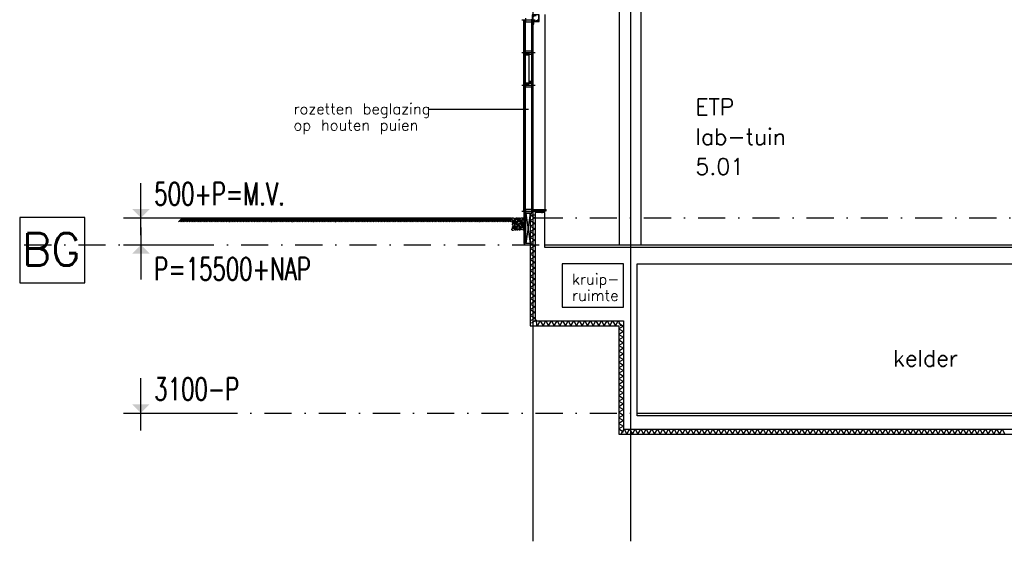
# Model space of a CAD drawing. Extents: x -18628 to 99585, y 127200 to 154480.
# Tile 1 of 59: x -18628 to -463, y 127200 to 136820. Entities that reach past the tile are written whole.
import ezdxf
from ezdxf.enums import TextEntityAlignment as Align

# ---------------------------------------------------------------- set-up
doc = ezdxf.new("R2010")
doc.units = 0
doc.header["$LTSCALE"] = 1000
doc.header["$MEASUREMENT"] = 0
for name, pattern in [('DASHDOT', [1, 0.5, -0.25, 0, -0.25]), ('DOT', [0.25, 0, -0.25]), ('HIDDEN', [0.375, 0.25, -0.125])]:
    doc.linetypes.add(name, pattern=pattern)
for name, color, linetype in [('B02', 7, 'CONTINUOUS'), ('B03', 7, 'CONTINUOUS'), ('B06', 7, 'CONTINUOUS'), ('B08', 7, 'CONTINUOUS'), ('B20', 7, 'CONTINUOUS')]:
    doc.layers.add(name, color=color, linetype=linetype)
doc.styles.add('TXT', font='txt.shx')

msp = doc.modelspace()

# ---------------------------------------------------------------- linework, layer by layer
at = {"layer": 'B02', "color": 5, "linetype": 'Continuous'}
for p, q in [((-9160, 151595), (-9160, 127200)), ((-7360, 151595), (-7360, 127200))]:
    msp.add_line(p, q, dxfattribs=at)
at = {"layer": 'B02', "color": 5, "linetype": 'DASHDOT'}
for p, q in [((-15111, 133166), (89670, 133166)), ((-18544, 132666), (92782, 132666)), ((-15111, 129566), (8162, 129566))]:
    msp.add_line(p, q, dxfattribs=at)
at = {"layer": 'B02', "color": 1, "linetype": 'Continuous'}
msp.add_lwpolyline([(-18628, 131969), (-17428, 131969), (-17428, 133169), (-18628, 133169)], close=True, dxfattribs=at)
at = {"layer": 'B03', "color": 1, "linetype": 'Continuous'}
for p, q in [((-7560, 132666), (-7560, 137626)), ((-7160, 132666), (-7160, 137626)), ((-9336, 136803), (-9336, 136225)), ((-9336, 136803), (-9330, 136803)), ((-9330, 136804), (-9316, 136804)), ((-9330, 136792), (-9330, 136804)), ((-9330, 136804), (-9316, 136804)), ((-9330, 136792), (-9330, 136804)), ((-9330, 136803), (-9330, 136225)), ((-9316, 136792), (-9330, 136792)), ((-9316, 136792), (-9330, 136792)), ((-9316, 136804), (-9316, 136792)), ((-9316, 136804), (-9316, 136792)), ((-9316, 136803), (-9316, 136225)), ((-9316, 136803), (-9312, 136803)), ((-9312, 136803), (-9312, 136225)), ((-9336, 136225), (-9330, 136225)), ((-9336, 136205), (-9336, 135624)), ((-9336, 136205), (-9330, 136205)), ((-9316, 136237), (-9330, 136237)), ((-9330, 136237), (-9330, 136225)), ((-9316, 136237), (-9330, 136237)), ((-9330, 136237), (-9330, 136225)), ((-9316, 136237), (-9330, 136237)), ((-9330, 136237), (-9330, 136225)), ((-9330, 136225), (-9316, 136225)), ((-9330, 136225), (-9316, 136225)), ((-9330, 136225), (-9316, 136225)), ((-9330, 136205), (-9330, 135624)), ((-9330, 136205), (-9316, 136205)), ((-9330, 136193), (-9330, 136205)), ((-9330, 136205), (-9316, 136205)), ((-9330, 136193), (-9330, 136205)), ((-9316, 136193), (-9330, 136193)), ((-9316, 136193), (-9330, 136193)), ((-9316, 136225), (-9316, 136237)), ((-9316, 136225), (-9316, 136237)), ((-9316, 136225), (-9316, 136237)), ((-9316, 136225), (-9312, 136225)), ((-9316, 136205), (-9316, 135624)), ((-9316, 136205), (-9312, 136205)), ((-9316, 136205), (-9316, 136193)), ((-9316, 136205), (-9316, 136193)), ((-9312, 136205), (-9312, 135624)), ((-9306, 136205), (-9304, 136205)), ((-9238, 136175), (-9238, 136177)), ((-9336, 135624), (-9330, 135624)), ((-9336, 135604), (-9336, 133297)), ((-9336, 135604), (-9330, 135604)), ((-9316, 135636), (-9330, 135636)), ((-9330, 135636), (-9330, 135624)), ((-9316, 135636), (-9330, 135636)), ((-9330, 135636), (-9330, 135624)), ((-9330, 135624), (-9316, 135624)), ((-9330, 135624), (-9316, 135624)), ((-9330, 135604), (-9316, 135604)), ((-9330, 135592), (-9330, 135604)), ((-9330, 135604), (-9316, 135604)), ((-9330, 135592), (-9330, 135604)), ((-9330, 135604), (-9316, 135604)), ((-9330, 135592), (-9330, 135604)), ((-9330, 135604), (-9330, 133297)), ((-9330, 135604), (-9316, 135604)), ((-9330, 135592), (-9330, 135604)), ((-9330, 135604), (-9316, 135604)), ((-9330, 135592), (-9330, 135604)), ((-9330, 135604), (-9316, 135604)), ((-9330, 135592), (-9330, 135604)), ((-9316, 135592), (-9330, 135592)), ((-9316, 135592), (-9330, 135592)), ((-9316, 135592), (-9330, 135592)), ((-9316, 135592), (-9330, 135592)), ((-9316, 135592), (-9330, 135592)), ((-9316, 135592), (-9330, 135592)), ((-9316, 135624), (-9316, 135636)), ((-9316, 135624), (-9316, 135636)), ((-9316, 135624), (-9312, 135624)), ((-9316, 135604), (-9316, 135592)), ((-9316, 135604), (-9316, 135592)), ((-9316, 135604), (-9316, 135592)), ((-9316, 135604), (-9316, 133297)), ((-9316, 135604), (-9312, 135604)), ((-9316, 135604), (-9316, 135592)), ((-9316, 135604), (-9316, 135592)), ((-9316, 135604), (-9316, 135592)), ((-9312, 135604), (-9312, 133297)), ((-9306, 135624), (-9304, 135624)), ((-9238, 135654), (-9238, 135652)), ((-9186, 135678), (-9236, 135648)), ((-9236, 135678), (-9186, 135648)), ((-9186, 135678), (-9236, 135678)), ((-9236, 135678), (-9236, 135648)), ((-9236, 135648), (-9186, 135648)), ((-9186, 135648), (-9186, 135678)), ((-9542, 133145), (-9540, 133159)), ((-9540, 133159), (-9534, 133166)), ((-9534, 133166), (-9524, 133166)), ((-9524, 133166), (-9511, 133156)), ((-9511, 133156), (-9504, 133140)), ((-9500, 133139), (-9499, 133153)), ((-9499, 133153), (-9491, 133159)), ((-9491, 133159), (-9479, 133158)), ((-9479, 133158), (-9473, 133153)), ((-9473, 133153), (-9472, 133142)), ((-9470, 133148), (-9469, 133161)), ((-9469, 133161), (-9461, 133168)), ((-9461, 133168), (-9449, 133167)), ((-9449, 133167), (-9444, 133161)), ((-9444, 133161), (-9442, 133151)), ((-9430, 133148), (-9429, 133162)), ((-9429, 133162), (-9422, 133168)), ((-9422, 133168), (-9409, 133167)), ((-9409, 133167), (-9404, 133162)), ((-9404, 133162), (-9402, 133151)), ((-9398, 133142), (-9389, 133155)), ((-9389, 133155), (-9374, 133163)), ((-9374, 133163), (-9360, 133163)), ((-9360, 133163), (-9352, 133157)), ((-9352, 133157), (-9351, 133145)), ((-9349, 133144), (-9347, 133157)), ((-9347, 133157), (-9340, 133164)), ((-9340, 133164), (-9328, 133163)), ((-9336, 133297), (-9330, 133297)), ((-9328, 133163), (-9322, 133157)), ((-9322, 133157), (-9320, 133147)), ((-9316, 133297), (-9312, 133297)), ((-9292, 133252), (-9210, 132694)), ((-9210, 133252), (-9292, 132694)), ((-9292, 133252), (-9210, 133252)), ((-9210, 133252), (-9292, 133252)), ((-9292, 133252), (-9210, 133252)), ((-9292, 132694), (-9292, 133252)), ((-9210, 133252), (-9210, 132694)), ((-9536, 133130), (-9542, 133145)), ((-9541, 133110), (-9536, 133114)), ((-9541, 133102), (-9541, 133110)), ((-9536, 133096), (-9541, 133102)), ((-9539, 132989), (-9538, 133002)), ((-9531, 132979), (-9539, 132989)), ((-9538, 133002), (-9530, 133009)), ((-9537, 132966), (-9522, 132974)), ((-9530, 133123), (-9536, 133131)), ((-9536, 133114), (-9529, 133113)), ((-9529, 133097), (-9536, 133096)), ((-9536, 133040), (-9535, 133055)), ((-9530, 133025), (-9536, 133040)), ((-9535, 133072), (-9534, 133080)), ((-9530, 133066), (-9535, 133072)), ((-9535, 133055), (-9529, 133061)), ((-9534, 133080), (-9530, 133084)), ((-9525, 133018), (-9531, 133026)), ((-9518, 132980), (-9531, 132979)), ((-9521, 133116), (-9530, 133123)), ((-9530, 133084), (-9522, 133083)), ((-9522, 133066), (-9530, 133066)), ((-9530, 133009), (-9518, 133008)), ((-9529, 133113), (-9525, 133110)), ((-9524, 133104), (-9529, 133097)), ((-9529, 133061), (-9518, 133061)), ((-9525, 133110), (-9524, 133104)), ((-9515, 133011), (-9525, 133018)), ((-9522, 133083), (-9519, 133080)), ((-9518, 133073), (-9522, 133066)), ((-9522, 132974), (-9509, 132974)), ((-9509, 133117), (-9521, 133116)), ((-9519, 133080), (-9518, 133073)), ((-9518, 133061), (-9506, 133051)), ((-9518, 133008), (-9513, 133002)), ((-9511, 132992), (-9518, 132980)), ((-9504, 133012), (-9515, 133011)), ((-9513, 133002), (-9511, 132992)), ((-9511, 133096), (-9510, 133104)), ((-9506, 133091), (-9511, 133096)), ((-9511, 133067), (-9510, 133080)), ((-9503, 133057), (-9511, 133067)), ((-9510, 133104), (-9506, 133108)), ((-9510, 133080), (-9502, 133087)), ((-9504, 133125), (-9509, 133117)), ((-9509, 132974), (-9501, 132968)), ((-9506, 133108), (-9498, 133108)), ((-9498, 133091), (-9506, 133091)), ((-9506, 133051), (-9499, 133035)), ((-9504, 133140), (-9504, 133125)), ((-9498, 133020), (-9504, 133012)), ((-9490, 133058), (-9503, 133057)), ((-9502, 133087), (-9490, 133086)), ((-9492, 133130), (-9500, 133139)), ((-9499, 133035), (-9498, 133020)), ((-9498, 133108), (-9495, 133104)), ((-9494, 133098), (-9498, 133091)), ((-9497, 132981), (-9496, 132995)), ((-9489, 132972), (-9497, 132981)), ((-9496, 132995), (-9488, 133001)), ((-9495, 133104), (-9494, 133098)), ((-9479, 133131), (-9492, 133130)), ((-9490, 133086), (-9484, 133080)), ((-9483, 133070), (-9490, 133058)), ((-9490, 133033), (-9489, 133047)), ((-9485, 133018), (-9490, 133033)), ((-9489, 133047), (-9483, 133054)), ((-9476, 132973), (-9489, 132972)), ((-9488, 133001), (-9476, 133000)), ((-9487, 133099), (-9486, 133111)), ((-9480, 133093), (-9487, 133099)), ((-9486, 133111), (-9477, 133124)), ((-9479, 133011), (-9485, 133018)), ((-9484, 133080), (-9483, 133070)), ((-9483, 133054), (-9472, 133054)), ((-9467, 133092), (-9480, 133093)), ((-9472, 133142), (-9479, 133131)), ((-9479, 133066), (-9478, 133080)), ((-9471, 133057), (-9479, 133066)), ((-9469, 133004), (-9479, 133011)), ((-9478, 133080), (-9471, 133086)), ((-9477, 133124), (-9462, 133132)), ((-9476, 133000), (-9470, 132995)), ((-9469, 132984), (-9476, 132973)), ((-9472, 133054), (-9460, 133043)), ((-9471, 133086), (-9458, 133085)), ((-9459, 133058), (-9471, 133057)), ((-9462, 133139), (-9470, 133148)), ((-9470, 132995), (-9469, 132984)), ((-9458, 133005), (-9469, 133004)), ((-9453, 133098), (-9467, 133092)), ((-9449, 133139), (-9462, 133139)), ((-9462, 133132), (-9448, 133132)), ((-9460, 133043), (-9453, 133028)), ((-9451, 133069), (-9459, 133058)), ((-9458, 133085), (-9453, 133079)), ((-9453, 133013), (-9458, 133005)), ((-9456, 132978), (-9446, 132991)), ((-9456, 132967), (-9456, 132978)), ((-9446, 133104), (-9453, 133097)), ((-9453, 133079), (-9451, 133069)), ((-9453, 133028), (-9453, 133013)), ((-9442, 133151), (-9449, 133139)), ((-9449, 133028), (-9447, 133042)), ((-9440, 133019), (-9449, 133028)), ((-9448, 133132), (-9440, 133126)), ((-9447, 133042), (-9440, 133048)), ((-9440, 133114), (-9446, 133104)), ((-9446, 132991), (-9431, 132999)), ((-9442, 133083), (-9432, 133096)), ((-9442, 133072), (-9442, 133083)), ((-9436, 133066), (-9442, 133072)), ((-9440, 133126), (-9440, 133114)), ((-9440, 133048), (-9428, 133047)), ((-9428, 133020), (-9440, 133019)), ((-9422, 133064), (-9436, 133066)), ((-9435, 133118), (-9430, 133122)), ((-9435, 133110), (-9435, 133118)), ((-9430, 133104), (-9435, 133110)), ((-9432, 133096), (-9417, 133104)), ((-9431, 132999), (-9417, 132999)), ((-9422, 133139), (-9430, 133148)), ((-9430, 133122), (-9423, 133121)), ((-9423, 133105), (-9430, 133104)), ((-9428, 133047), (-9422, 133041)), ((-9420, 133031), (-9428, 133020)), ((-9423, 133121), (-9419, 133118)), ((-9418, 133112), (-9423, 133105)), ((-9410, 133140), (-9422, 133139)), ((-9408, 133070), (-9422, 133064)), ((-9422, 133041), (-9420, 133031)), ((-9415, 132971), (-9422, 132965)), ((-9420, 133124), (-9419, 133132)), ((-9414, 133118), (-9420, 133124)), ((-9419, 133132), (-9414, 133136)), ((-9419, 133118), (-9418, 133112)), ((-9417, 133104), (-9403, 133104)), ((-9417, 132999), (-9410, 132993)), ((-9409, 132981), (-9415, 132971)), ((-9414, 133136), (-9407, 133135)), ((-9407, 133119), (-9414, 133118)), ((-9412, 133035), (-9411, 133049)), ((-9406, 133020), (-9412, 133035)), ((-9411, 133049), (-9405, 133056)), ((-9402, 133151), (-9410, 133140)), ((-9410, 132993), (-9409, 132981)), ((-9401, 133076), (-9408, 133070)), ((-9407, 133135), (-9403, 133132)), ((-9402, 133126), (-9407, 133119)), ((-9401, 133013), (-9407, 133020)), ((-9405, 133056), (-9394, 133056)), ((-9403, 133132), (-9402, 133126)), ((-9403, 133104), (-9396, 133099)), ((-9403, 132979), (-9402, 132992)), ((-9395, 132970), (-9403, 132979)), ((-9402, 132992), (-9394, 132999)), ((-9395, 133087), (-9401, 133076)), ((-9391, 133006), (-9401, 133013)), ((-9398, 133131), (-9398, 133142)), ((-9392, 133124), (-9398, 133131)), ((-9396, 133099), (-9395, 133087)), ((-9382, 132970), (-9395, 132970)), ((-9394, 133056), (-9382, 133045)), ((-9394, 132999), (-9382, 132998)), ((-9379, 133123), (-9392, 133124)), ((-9380, 133007), (-9391, 133006)), ((-9388, 133099), (-9386, 133112)), ((-9379, 133090), (-9388, 133099)), ((-9386, 133112), (-9379, 133119)), ((-9384, 133061), (-9383, 133074)), ((-9376, 133051), (-9384, 133061)), ((-9383, 133074), (-9375, 133081)), ((-9382, 133045), (-9374, 133030)), ((-9382, 132998), (-9377, 132992)), ((-9375, 132982), (-9382, 132970)), ((-9374, 133015), (-9380, 133007)), ((-9364, 133129), (-9379, 133123)), ((-9379, 133119), (-9367, 133118)), ((-9367, 133090), (-9379, 133090)), ((-9377, 132992), (-9375, 132982)), ((-9377, 132966), (-9368, 132979)), ((-9363, 133052), (-9376, 133051)), ((-9375, 133081), (-9363, 133080)), ((-9374, 133030), (-9374, 133015)), ((-9369, 133034), (-9368, 133041)), ((-9364, 133028), (-9369, 133034)), ((-9368, 133041), (-9364, 133046)), ((-9368, 132979), (-9353, 132987)), ((-9367, 133118), (-9361, 133112)), ((-9359, 133102), (-9367, 133090)), ((-9358, 133135), (-9365, 133129)), ((-9364, 133046), (-9356, 133045)), ((-9356, 133028), (-9364, 133028)), ((-9363, 133080), (-9358, 133074)), ((-9356, 133064), (-9363, 133052)), ((-9361, 133112), (-9359, 133102)), ((-9351, 133145), (-9358, 133135)), ((-9358, 133106), (-9357, 133121)), ((-9353, 133091), (-9358, 133106)), ((-9358, 133074), (-9356, 133064)), ((-9357, 133121), (-9351, 133127)), ((-9356, 133045), (-9353, 133041)), ((-9352, 133035), (-9356, 133028)), ((-9354, 133008), (-9353, 133022)), ((-9345, 132999), (-9354, 133008)), ((-9347, 133084), (-9353, 133092)), ((-9353, 133041), (-9352, 133035)), ((-9353, 133022), (-9345, 133028)), ((-9353, 132987), (-9339, 132987)), ((-9352, 133049), (-9350, 133062)), ((-9343, 133040), (-9352, 133049)), ((-9351, 133127), (-9340, 133127)), ((-9350, 133062), (-9343, 133069)), ((-9340, 133135), (-9349, 133144)), ((-9337, 133077), (-9347, 133084)), ((-9345, 133028), (-9333, 133027)), ((-9333, 133000), (-9345, 132999)), ((-9343, 133069), (-9331, 133068)), ((-9331, 133040), (-9343, 133040)), ((-9328, 133135), (-9340, 133135)), ((-9340, 133127), (-9328, 133117)), ((-9339, 132987), (-9331, 132981)), ((-9326, 133078), (-9337, 133077)), ((-9333, 133027), (-9327, 133022)), ((-9325, 133011), (-9333, 133000)), ((-9331, 133068), (-9325, 133062)), ((-9323, 133052), (-9331, 133040)), ((-9331, 132981), (-9330, 132969)), ((-9320, 133147), (-9328, 133135)), ((-9328, 133117), (-9321, 133101)), ((-9327, 133022), (-9325, 133011)), ((-9321, 133086), (-9326, 133078)), ((-9325, 133062), (-9323, 133052)), ((-9321, 133101), (-9321, 133086)), ((-9547, 132953), (-9537, 132966)), ((-9547, 132942), (-9547, 132953)), ((-9541, 132935), (-9547, 132942)), ((-9527, 132934), (-9541, 132935)), ((-9513, 132940), (-9527, 132934)), ((-9506, 132946), (-9514, 132940)), ((-9500, 132956), (-9506, 132946)), ((-9501, 132968), (-9500, 132956)), ((-9490, 132946), (-9489, 132960)), ((-9481, 132937), (-9490, 132946)), ((-9489, 132960), (-9481, 132966)), ((-9481, 132966), (-9469, 132965)), ((-9469, 132938), (-9481, 132937)), ((-9469, 132965), (-9463, 132960)), ((-9461, 132949), (-9469, 132938)), ((-9463, 132960), (-9461, 132949)), ((-9450, 132960), (-9456, 132967)), ((-9453, 132945), (-9452, 132953)), ((-9448, 132939), (-9453, 132945)), ((-9452, 132953), (-9448, 132957)), ((-9436, 132959), (-9450, 132960)), ((-9448, 132957), (-9441, 132956)), ((-9441, 132939), (-9448, 132939)), ((-9441, 132956), (-9437, 132952)), ((-9436, 132946), (-9441, 132939)), ((-9437, 132952), (-9436, 132946)), ((-9422, 132965), (-9436, 132959)), ((-9418, 132948), (-9417, 132961)), ((-9409, 132939), (-9418, 132948)), ((-9417, 132961), (-9409, 132968)), ((-9409, 132968), (-9397, 132967)), ((-9397, 132940), (-9409, 132939)), ((-9397, 132967), (-9391, 132961)), ((-9389, 132951), (-9397, 132940)), ((-9391, 132961), (-9389, 132951)), ((-9377, 132954), (-9377, 132966)), ((-9371, 132948), (-9377, 132954)), ((-9358, 132947), (-9371, 132948)), ((-9344, 132953), (-9358, 132947)), ((-9337, 132958), (-9344, 132952)), ((-9341, 132942), (-9340, 132950)), ((-9336, 132936), (-9341, 132942)), ((-9340, 132950), (-9335, 132954)), ((-9330, 132969), (-9337, 132958)), ((-9328, 132937), (-9336, 132936)), ((-9335, 132954), (-9328, 132953)), ((-9328, 132953), (-9325, 132950)), ((-9324, 132944), (-9328, 132937)), ((-9325, 132950), (-9324, 132944)), ((-9210, 132694), (-9292, 132694)), ((-8940, 132666), (14526, 132666)), ((-7576, 131176), (-7576, 129176)), ((-7486, 131266), (-7486, 129266)), ((-7236, 129566), (3590, 129566))]:
    msp.add_line(p, q, dxfattribs=at)
at = {"layer": 'B03', "color": 5, "linetype": 'DASHDOT'}
for p, q in [((-9363, 136816), (-9115, 136816)), ((-9363, 136214), (-9115, 136214)), ((-9363, 135614), (-9115, 135614)), ((-9363, 133286), (-9115, 133286))]:
    msp.add_line(p, q, dxfattribs=at)
at = {"layer": 'B03', "color": 5, "linetype": 'Continuous'}
for p, q in [((-9334, 136803), (-9334, 136225)), ((-9314, 136803), (-9314, 136225)), ((-8940, 136916), (-8940, 133319)), ((-9296, 133319), (-9296, 136781)), ((-9182, 133319), (-9182, 136781)), ((-9334, 136205), (-9334, 135624)), ((-9314, 136205), (-9314, 135624)), ((-9312, 136205), (-9306, 136205)), ((-9312, 136183), (-9312, 136205)), ((-9306, 136183), (-9312, 136183)), ((-9306, 136205), (-9306, 136183)), ((-9236, 136196), (-9236, 135648)), ((-9334, 135604), (-9334, 133297)), ((-9314, 135604), (-9314, 133297)), ((-15623, 133166), (-15698, 133091)), ((-15598, 133166), (-15673, 133091)), ((-15573, 133166), (-15648, 133091)), ((-15548, 133166), (-15623, 133091)), ((-15561, 133154), (-15498, 133091)), ((-15548, 133166), (-15485, 133104)), ((-15523, 133166), (-15473, 133116)), ((-15498, 133166), (-15461, 133128)), ((-15423, 133166), (-15498, 133091)), ((-15473, 133166), (-15448, 133141)), ((-15398, 133166), (-15473, 133091)), ((-15448, 133166), (-15435, 133154)), ((-15373, 133166), (-15448, 133091)), ((-15348, 133166), (-15423, 133091)), ((-15361, 133154), (-15298, 133091)), ((-15348, 133166), (-15285, 133104)), ((-15323, 133166), (-15273, 133116)), ((-15298, 133166), (-15261, 133128)), ((-15223, 133166), (-15298, 133091)), ((-15273, 133166), (-15248, 133141)), ((-15198, 133166), (-15273, 133091)), ((-15248, 133166), (-15235, 133154)), ((-15173, 133166), (-15248, 133091)), ((-15148, 133166), (-15223, 133091)), ((-15161, 133154), (-15098, 133091)), ((-15148, 133166), (-15085, 133104)), ((-15123, 133166), (-15073, 133116)), ((-15098, 133166), (-15061, 133128)), ((-15023, 133166), (-15098, 133091)), ((-15073, 133166), (-15048, 133141)), ((-14998, 133166), (-15073, 133091)), ((-15048, 133166), (-15035, 133154)), ((-14973, 133166), (-15048, 133091)), ((-14948, 133166), (-15023, 133091)), ((-14961, 133154), (-14898, 133091)), ((-14948, 133166), (-14885, 133104)), ((-14923, 133166), (-14873, 133116)), ((-14898, 133166), (-14861, 133128)), ((-14823, 133166), (-14898, 133091)), ((-14873, 133166), (-14848, 133141)), ((-14798, 133166), (-14873, 133091)), ((-14848, 133166), (-14835, 133154)), ((-14773, 133166), (-14848, 133091)), ((-14748, 133166), (-14823, 133091)), ((-14761, 133154), (-14698, 133091)), ((-14748, 133166), (-14685, 133104)), ((-14723, 133166), (-14673, 133116)), ((-14698, 133166), (-14661, 133128)), ((-14623, 133166), (-14698, 133091)), ((-14673, 133166), (-14648, 133141)), ((-14598, 133166), (-14673, 133091)), ((-14648, 133166), (-14635, 133154)), ((-14573, 133166), (-14648, 133091)), ((-14548, 133166), (-14623, 133091)), ((-14561, 133154), (-14498, 133091)), ((-14548, 133166), (-14485, 133104)), ((-14523, 133166), (-14473, 133116)), ((-14498, 133166), (-14461, 133128)), ((-14423, 133166), (-14498, 133091)), ((-14473, 133166), (-14448, 133141)), ((-14398, 133166), (-14473, 133091)), ((-14448, 133166), (-14435, 133154)), ((-14373, 133166), (-14448, 133091)), ((-14348, 133166), (-14423, 133091)), ((-14361, 133154), (-14298, 133091)), ((-14348, 133166), (-14285, 133104)), ((-14323, 133166), (-14273, 133116)), ((-14298, 133166), (-14261, 133128)), ((-14223, 133166), (-14298, 133091)), ((-14273, 133166), (-14248, 133141)), ((-14198, 133166), (-14273, 133091)), ((-14248, 133166), (-14235, 133154)), ((-14173, 133166), (-14248, 133091)), ((-14148, 133166), (-14223, 133091)), ((-14161, 133154), (-14098, 133091)), ((-14148, 133166), (-14085, 133104)), ((-14123, 133166), (-14073, 133116)), ((-14098, 133166), (-14061, 133128)), ((-14023, 133166), (-14098, 133091)), ((-14073, 133166), (-14048, 133141)), ((-13998, 133166), (-14073, 133091)), ((-14048, 133166), (-14035, 133154)), ((-13973, 133166), (-14048, 133091)), ((-13948, 133166), (-14023, 133091)), ((-13961, 133154), (-13898, 133091)), ((-13948, 133166), (-13885, 133104)), ((-13923, 133166), (-13873, 133116)), ((-13898, 133166), (-13861, 133128)), ((-13823, 133166), (-13898, 133091)), ((-13873, 133166), (-13848, 133141)), ((-13798, 133166), (-13873, 133091)), ((-13848, 133166), (-13835, 133154)), ((-13773, 133166), (-13848, 133091)), ((-13748, 133166), (-13823, 133091)), ((-13761, 133154), (-13698, 133091)), ((-13748, 133166), (-13685, 133104)), ((-13723, 133166), (-13673, 133116)), ((-13698, 133166), (-13661, 133128)), ((-13623, 133166), (-13698, 133091)), ((-13673, 133166), (-13648, 133141)), ((-13598, 133166), (-13673, 133091)), ((-13648, 133166), (-13635, 133154)), ((-13573, 133166), (-13648, 133091)), ((-13548, 133166), (-13623, 133091)), ((-13561, 133154), (-13498, 133091)), ((-13548, 133166), (-13485, 133104)), ((-13523, 133166), (-13473, 133116)), ((-13498, 133166), (-13461, 133128)), ((-13423, 133166), (-13498, 133091)), ((-13473, 133166), (-13448, 133141)), ((-13398, 133166), (-13473, 133091)), ((-13448, 133166), (-13435, 133154)), ((-13373, 133166), (-13448, 133091)), ((-13348, 133166), (-13423, 133091)), ((-13361, 133154), (-13298, 133091)), ((-13348, 133166), (-13285, 133104)), ((-13323, 133166), (-13273, 133116)), ((-13298, 133166), (-13261, 133128)), ((-13223, 133166), (-13298, 133091)), ((-13273, 133166), (-13248, 133141)), ((-13198, 133166), (-13273, 133091)), ((-13248, 133166), (-13235, 133154)), ((-13173, 133166), (-13248, 133091)), ((-13148, 133166), (-13223, 133091)), ((-13161, 133154), (-13098, 133091)), ((-13148, 133166), (-13085, 133104)), ((-13123, 133166), (-13073, 133116)), ((-13098, 133166), (-13061, 133128)), ((-13023, 133166), (-13098, 133091)), ((-13073, 133166), (-13048, 133141)), ((-12998, 133166), (-13073, 133091)), ((-13048, 133166), (-13035, 133154)), ((-12973, 133166), (-13048, 133091)), ((-12948, 133166), (-13023, 133091)), ((-12961, 133154), (-12898, 133091)), ((-12948, 133166), (-12885, 133104)), ((-12923, 133166), (-12873, 133116)), ((-12898, 133166), (-12861, 133128)), ((-12823, 133166), (-12898, 133091)), ((-12873, 133166), (-12848, 133141)), ((-12798, 133166), (-12873, 133091)), ((-12848, 133166), (-12835, 133154)), ((-12773, 133166), (-12848, 133091)), ((-12748, 133166), (-12823, 133091)), ((-12761, 133154), (-12698, 133091)), ((-12748, 133166), (-12685, 133104)), ((-12723, 133166), (-12673, 133116)), ((-12698, 133166), (-12661, 133128)), ((-12623, 133166), (-12698, 133091)), ((-12673, 133166), (-12648, 133141)), ((-12598, 133166), (-12673, 133091)), ((-12648, 133166), (-12635, 133154)), ((-12573, 133166), (-12648, 133091)), ((-12548, 133166), (-12623, 133091)), ((-12561, 133154), (-12498, 133091)), ((-12548, 133166), (-12485, 133104)), ((-12523, 133166), (-12473, 133116)), ((-12498, 133166), (-12461, 133128)), ((-12423, 133166), (-12498, 133091)), ((-12473, 133166), (-12448, 133141)), ((-12398, 133166), (-12473, 133091)), ((-12448, 133166), (-12435, 133154)), ((-12373, 133166), (-12448, 133091)), ((-12348, 133166), (-12423, 133091)), ((-12361, 133154), (-12298, 133091)), ((-12348, 133166), (-12285, 133104)), ((-12323, 133166), (-12273, 133116)), ((-12298, 133166), (-12261, 133128)), ((-12223, 133166), (-12298, 133091)), ((-12273, 133166), (-12248, 133141)), ((-12198, 133166), (-12273, 133091)), ((-12248, 133166), (-12235, 133154)), ((-12173, 133166), (-12248, 133091)), ((-12148, 133166), (-12223, 133091)), ((-12161, 133154), (-12098, 133091)), ((-12148, 133166), (-12085, 133104)), ((-12123, 133166), (-12073, 133116)), ((-12098, 133166), (-12061, 133128)), ((-12023, 133166), (-12098, 133091)), ((-12073, 133166), (-12048, 133141)), ((-11998, 133166), (-12073, 133091)), ((-12048, 133166), (-12035, 133154)), ((-11973, 133166), (-12048, 133091)), ((-11948, 133166), (-12023, 133091)), ((-11961, 133154), (-11898, 133091)), ((-11948, 133166), (-11885, 133104)), ((-11923, 133166), (-11873, 133116)), ((-11898, 133166), (-11861, 133128)), ((-11823, 133166), (-11898, 133091)), ((-11873, 133166), (-11848, 133141)), ((-11798, 133166), (-11873, 133091)), ((-11848, 133166), (-11835, 133154)), ((-11773, 133166), (-11848, 133091)), ((-11748, 133166), (-11823, 133091)), ((-11761, 133154), (-11698, 133091)), ((-11748, 133166), (-11685, 133104)), ((-11723, 133166), (-11673, 133116)), ((-11698, 133166), (-11661, 133128)), ((-11623, 133166), (-11698, 133091)), ((-11673, 133166), (-11648, 133141)), ((-11598, 133166), (-11673, 133091)), ((-11648, 133166), (-11635, 133154)), ((-11573, 133166), (-11648, 133091)), ((-11548, 133166), (-11623, 133091)), ((-11561, 133154), (-11498, 133091)), ((-11548, 133166), (-11485, 133104)), ((-11523, 133166), (-11473, 133116)), ((-11498, 133166), (-11461, 133128)), ((-11423, 133166), (-11498, 133091)), ((-11473, 133166), (-11448, 133141)), ((-11398, 133166), (-11473, 133091)), ((-11448, 133166), (-11435, 133154)), ((-11373, 133166), (-11448, 133091)), ((-11348, 133166), (-11423, 133091)), ((-11361, 133154), (-11298, 133091)), ((-11348, 133166), (-11285, 133104)), ((-11323, 133166), (-11273, 133116)), ((-11298, 133166), (-11261, 133128)), ((-11223, 133166), (-11298, 133091)), ((-11273, 133166), (-11248, 133141)), ((-11198, 133166), (-11273, 133091)), ((-11248, 133166), (-11235, 133154)), ((-11173, 133166), (-11248, 133091)), ((-11148, 133166), (-11223, 133091)), ((-11161, 133154), (-11098, 133091)), ((-11148, 133166), (-11085, 133104)), ((-11123, 133166), (-11073, 133116)), ((-11098, 133166), (-11061, 133128)), ((-11023, 133166), (-11098, 133091)), ((-11073, 133166), (-11048, 133141)), ((-10998, 133166), (-11073, 133091)), ((-11048, 133166), (-11035, 133154)), ((-10973, 133166), (-11048, 133091)), ((-10948, 133166), (-11023, 133091)), ((-10961, 133154), (-10898, 133091)), ((-10948, 133166), (-10885, 133104)), ((-10923, 133166), (-10873, 133116)), ((-10898, 133166), (-10861, 133128)), ((-10823, 133166), (-10898, 133091)), ((-10873, 133166), (-10848, 133141)), ((-10798, 133166), (-10873, 133091)), ((-10848, 133166), (-10835, 133154)), ((-10773, 133166), (-10848, 133091)), ((-10748, 133166), (-10823, 133091)), ((-10761, 133154), (-10698, 133091)), ((-10748, 133166), (-10685, 133104)), ((-10723, 133166), (-10673, 133116)), ((-10698, 133166), (-10661, 133128)), ((-10623, 133166), (-10698, 133091)), ((-10673, 133166), (-10648, 133141)), ((-10598, 133166), (-10673, 133091)), ((-10648, 133166), (-10635, 133154)), ((-10573, 133166), (-10648, 133091)), ((-10548, 133166), (-10623, 133091)), ((-10561, 133154), (-10498, 133091)), ((-10548, 133166), (-10485, 133104)), ((-10523, 133166), (-10473, 133116)), ((-10498, 133166), (-10461, 133128)), ((-10423, 133166), (-10498, 133091)), ((-10473, 133166), (-10448, 133141)), ((-10398, 133166), (-10473, 133091)), ((-10448, 133166), (-10435, 133154)), ((-10373, 133166), (-10448, 133091)), ((-10348, 133166), (-10423, 133091)), ((-10361, 133154), (-10298, 133091)), ((-10348, 133166), (-10285, 133104)), ((-10323, 133166), (-10273, 133116)), ((-10298, 133166), (-10261, 133128)), ((-10223, 133166), (-10298, 133091)), ((-10273, 133166), (-10248, 133141)), ((-10198, 133166), (-10273, 133091)), ((-10248, 133166), (-10235, 133154)), ((-10173, 133166), (-10248, 133091)), ((-10148, 133166), (-10223, 133091)), ((-10161, 133154), (-10098, 133091)), ((-10148, 133166), (-10085, 133104)), ((-10123, 133166), (-10073, 133116)), ((-10098, 133166), (-10061, 133128)), ((-10023, 133166), (-10098, 133091)), ((-10073, 133166), (-10048, 133141)), ((-9998, 133166), (-10073, 133091)), ((-10048, 133166), (-10035, 133154)), ((-9973, 133166), (-10048, 133091)), ((-9948, 133166), (-10023, 133091)), ((-9961, 133154), (-9898, 133091)), ((-9948, 133166), (-9885, 133104)), ((-9923, 133166), (-9873, 133116)), ((-9898, 133166), (-9861, 133128)), ((-9823, 133166), (-9898, 133091)), ((-9873, 133166), (-9848, 133141)), ((-9798, 133166), (-9873, 133091)), ((-9848, 133166), (-9835, 133154)), ((-9773, 133166), (-9848, 133091)), ((-9748, 133166), (-9823, 133091)), ((-9761, 133154), (-9698, 133091)), ((-9748, 133166), (-9685, 133104)), ((-9723, 133166), (-9673, 133116)), ((-9698, 133166), (-9661, 133128)), ((-9623, 133166), (-9698, 133091)), ((-9673, 133166), (-9648, 133141)), ((-9598, 133166), (-9673, 133091)), ((-9648, 133166), (-9635, 133154)), ((-9573, 133166), (-9648, 133091)), ((-9552, 133162), (-9623, 133091)), ((-9561, 133154), (-9552, 133145)), ((-9158, 133314), (-8916, 133314)), ((-9158, 133308), (-8916, 133308)), ((-9158, 133303), (-8916, 133303)), ((-15611, 133104), (-15598, 133091)), ((-15598, 133116), (-15573, 133091)), ((-15585, 133128), (-15548, 133091)), ((-15573, 133141), (-15523, 133091)), ((-15411, 133104), (-15398, 133091)), ((-15398, 133116), (-15373, 133091)), ((-15385, 133128), (-15348, 133091)), ((-15373, 133141), (-15323, 133091)), ((-15211, 133104), (-15198, 133091)), ((-15198, 133116), (-15173, 133091)), ((-15185, 133128), (-15148, 133091)), ((-15173, 133141), (-15123, 133091)), ((-15011, 133104), (-14998, 133091)), ((-14998, 133116), (-14973, 133091)), ((-14985, 133128), (-14948, 133091)), ((-14973, 133141), (-14923, 133091)), ((-14811, 133104), (-14798, 133091)), ((-14798, 133116), (-14773, 133091)), ((-14785, 133128), (-14748, 133091)), ((-14773, 133141), (-14723, 133091)), ((-14611, 133104), (-14598, 133091)), ((-14598, 133116), (-14573, 133091)), ((-14585, 133128), (-14548, 133091)), ((-14573, 133141), (-14523, 133091)), ((-14411, 133104), (-14398, 133091)), ((-14398, 133116), (-14373, 133091)), ((-14385, 133128), (-14348, 133091)), ((-14373, 133141), (-14323, 133091)), ((-14211, 133104), (-14198, 133091)), ((-14198, 133116), (-14173, 133091)), ((-14185, 133128), (-14148, 133091)), ((-14173, 133141), (-14123, 133091)), ((-14011, 133104), (-13998, 133091)), ((-13998, 133116), (-13973, 133091)), ((-13985, 133128), (-13948, 133091)), ((-13973, 133141), (-13923, 133091)), ((-13811, 133104), (-13798, 133091)), ((-13798, 133116), (-13773, 133091)), ((-13785, 133128), (-13748, 133091)), ((-13773, 133141), (-13723, 133091)), ((-13611, 133104), (-13598, 133091)), ((-13598, 133116), (-13573, 133091)), ((-13585, 133128), (-13548, 133091)), ((-13573, 133141), (-13523, 133091)), ((-13411, 133104), (-13398, 133091)), ((-13398, 133116), (-13373, 133091)), ((-13385, 133128), (-13348, 133091)), ((-13373, 133141), (-13323, 133091)), ((-13211, 133104), (-13198, 133091)), ((-13198, 133116), (-13173, 133091)), ((-13185, 133128), (-13148, 133091)), ((-13173, 133141), (-13123, 133091)), ((-13011, 133104), (-12998, 133091)), ((-12998, 133116), (-12973, 133091)), ((-12985, 133128), (-12948, 133091)), ((-12973, 133141), (-12923, 133091)), ((-12811, 133104), (-12798, 133091)), ((-12798, 133116), (-12773, 133091)), ((-12785, 133128), (-12748, 133091)), ((-12773, 133141), (-12723, 133091)), ((-12611, 133104), (-12598, 133091)), ((-12598, 133116), (-12573, 133091)), ((-12585, 133128), (-12548, 133091)), ((-12573, 133141), (-12523, 133091)), ((-12411, 133104), (-12398, 133091)), ((-12398, 133116), (-12373, 133091)), ((-12385, 133128), (-12348, 133091)), ((-12373, 133141), (-12323, 133091)), ((-12211, 133104), (-12198, 133091)), ((-12198, 133116), (-12173, 133091)), ((-12185, 133128), (-12148, 133091)), ((-12173, 133141), (-12123, 133091)), ((-12011, 133104), (-11998, 133091)), ((-11998, 133116), (-11973, 133091)), ((-11985, 133128), (-11948, 133091)), ((-11973, 133141), (-11923, 133091)), ((-11811, 133104), (-11798, 133091)), ((-11798, 133116), (-11773, 133091)), ((-11785, 133128), (-11748, 133091)), ((-11773, 133141), (-11723, 133091)), ((-11611, 133104), (-11598, 133091)), ((-11598, 133116), (-11573, 133091)), ((-11585, 133128), (-11548, 133091)), ((-11573, 133141), (-11523, 133091)), ((-11411, 133104), (-11398, 133091)), ((-11398, 133116), (-11373, 133091)), ((-11385, 133128), (-11348, 133091)), ((-11373, 133141), (-11323, 133091)), ((-11211, 133104), (-11198, 133091)), ((-11198, 133116), (-11173, 133091)), ((-11185, 133128), (-11148, 133091)), ((-11173, 133141), (-11123, 133091)), ((-11011, 133104), (-10998, 133091)), ((-10998, 133116), (-10973, 133091)), ((-10985, 133128), (-10948, 133091)), ((-10973, 133141), (-10923, 133091)), ((-10811, 133104), (-10798, 133091)), ((-10798, 133116), (-10773, 133091)), ((-10785, 133128), (-10748, 133091)), ((-10773, 133141), (-10723, 133091)), ((-10611, 133104), (-10598, 133091)), ((-10598, 133116), (-10573, 133091)), ((-10585, 133128), (-10548, 133091)), ((-10573, 133141), (-10523, 133091)), ((-10411, 133104), (-10398, 133091)), ((-10398, 133116), (-10373, 133091)), ((-10385, 133128), (-10348, 133091)), ((-10373, 133141), (-10323, 133091)), ((-10211, 133104), (-10198, 133091)), ((-10198, 133116), (-10173, 133091)), ((-10185, 133128), (-10148, 133091)), ((-10173, 133141), (-10123, 133091)), ((-10011, 133104), (-9998, 133091)), ((-9998, 133116), (-9973, 133091)), ((-9985, 133128), (-9948, 133091)), ((-9973, 133141), (-9923, 133091)), ((-9811, 133104), (-9798, 133091)), ((-9798, 133116), (-9773, 133091)), ((-9785, 133128), (-9748, 133091)), ((-9773, 133141), (-9723, 133091)), ((-9611, 133104), (-9598, 133091)), ((-9598, 133116), (-9573, 133091)), ((-9585, 133128), (-9552, 133095)), ((-9573, 133141), (-9552, 133120)), ((-7535, 131176), (-7530, 131183)), ((-7576, 129272), (-7486, 129221))]:
    msp.add_line(p, q, dxfattribs=at)
at = {"layer": 'B03', "color": 7, "linetype": 'Continuous'}
for p, q in [((-9296, 136849), (-9296, 136803)), ((-9296, 136803), (-9296, 136782)), ((-9182, 136782), (-9182, 136831)), ((-9162, 136785), (-9162, 136787)), ((-9142, 136785), (-9142, 136787)), ((-9296, 136782), (-9246, 136782)), ((-9246, 136782), (-9182, 136782)), ((-9296, 136248), (-9182, 136248)), ((-9296, 136199), (-9296, 136248)), ((-9182, 136248), (-9182, 136181)), ((-9236, 136199), (-9296, 136199)), ((-9236, 136181), (-9236, 136199)), ((-9182, 136181), (-9236, 136181)), ((-9236, 135629), (-9296, 135629)), ((-9296, 135629), (-9296, 135581)), ((-9296, 135581), (-9182, 135581)), ((-9182, 135648), (-9236, 135648)), ((-9236, 135648), (-9236, 135629)), ((-9182, 135581), (-9182, 135648)), ((-15723, 133166), (-9552, 133166)), ((-9336, 133277), (-9336, 133275)), ((-9300, 133272), (-9326, 133272)), ((-9326, 133272), (-9326, 132694)), ((-9300, 132694), (-9300, 133272)), ((-9182, 133319), (-9296, 133319)), ((-9296, 133319), (-9296, 133252)), ((-9296, 133252), (-9182, 133252)), ((-9210, 133252), (-9178, 133252)), ((-9210, 133216), (-9210, 133252)), ((-9120, 133216), (-9210, 133216)), ((-9182, 133252), (-9182, 133319)), ((-9178, 133320), (-9176, 133320)), ((-9178, 133252), (-9178, 133285)), ((-9178, 133285), (-9158, 133285)), ((-9158, 133319), (-9160, 133319)), ((-9158, 133319), (-8916, 133319)), ((-9158, 133297), (-9158, 133319)), ((-9158, 133297), (-8916, 133297)), ((-9158, 133285), (-9158, 133297)), ((-9158, 133297), (-9120, 133297)), ((-9120, 133297), (-9120, 133252)), ((-9120, 133252), (-9120, 133216)), ((-8980, 133297), (-9004, 133297)), ((-9004, 133297), (-9004, 133262)), ((-9004, 133262), (-8980, 133262)), ((-8980, 133262), (-8980, 133297)), ((-8916, 133297), (-8916, 133319)), ((-9296, 133150), (-9298, 133150)), ((-9326, 132694), (-9300, 132694))]:
    msp.add_line(p, q, dxfattribs=at)
at = {"layer": 'B03', "color": 2, "linetype": 'HIDDEN'}
msp.add_line((-9152, 133301), (-9152, 136813), dxfattribs=at)
at = {"layer": 'B03', "color": 2, "linetype": 'Continuous'}
for p, q in [((-9120, 133262), (-9120, 131266)), ((-7486, 132316), (-8620, 132316)), ((-8620, 132316), (-8620, 131516)), ((-7486, 131516), (-7486, 132316)), ((-7236, 129516), (-7236, 132316)), ((-7236, 132316), (6914, 132316)), ((-8620, 131516), (-7486, 131516)), ((-9120, 131266), (-7486, 131266)), ((6914, 129516), (-7236, 129516))]:
    msp.add_line(p, q, dxfattribs=at)
at = {"layer": 'B03', "color": 1, "linetype": 'Continuous'}
for points in [[(-9142, 136785), (-9046, 136785), (-9046, 136910), (-9172, 136910), (-9172, 136785), (-9162, 136785)], [(-9142, 136787), (-9048, 136787), (-9048, 136908), (-9170, 136908), (-9170, 136787), (-9162, 136787)], [(-9160, 136775), (-9160, 136740), (-9144, 136740), (-9144, 136775), (-9160, 136775)], [(-9158, 136773), (-9158, 136742), (-9146, 136742), (-9146, 136773), (-9158, 136773)], [(-9306, 136205), (-9306, 136183), (-9298, 136183), (-9298, 136175), (-9238, 136175)], [(-9304, 136205), (-9304, 136185), (-9296, 136185), (-9296, 136177), (-9238, 136177)], [(-9302, 136212), (-9296, 136212), (-9296, 136200), (-9278, 136200)], [(-9302, 136210), (-9298, 136210), (-9298, 136198), (-9240, 136198), (-9240, 136188), (-9236, 136188)], [(-9296, 136185), (-9238, 136185), (-9238, 136175)], [(-9296, 136183), (-9240, 136183), (-9240, 136175)], [(-9276, 136200), (-9238, 136200), (-9238, 136190), (-9236, 136190)], [(-9306, 135624), (-9306, 135646), (-9298, 135646), (-9298, 135654), (-9238, 135654)], [(-9304, 135624), (-9304, 135644), (-9296, 135644), (-9296, 135652), (-9238, 135652)], [(-9302, 135618), (-9298, 135618), (-9298, 135631), (-9240, 135631), (-9240, 135641), (-9236, 135641)], [(-9302, 135616), (-9296, 135616), (-9296, 135629), (-9278, 135629)], [(-9296, 135644), (-9238, 135644), (-9238, 135654)], [(-9296, 135646), (-9240, 135646), (-9240, 135654)], [(-9276, 135629), (-9238, 135629), (-9238, 135639), (-9236, 135639)], [(-9336, 133277), (-9296, 133277), (-9296, 133150)], [(-9336, 133275), (-9298, 133275), (-9298, 133150)], [(-9210, 133216), (-9210, 131176), (-7576, 131176)], [(-9178, 133320), (-9178, 133285), (-9158, 133285), (-9158, 133319)], [(-9176, 133320), (-9176, 133287), (-9160, 133287), (-9160, 133319)], [(-9120, 133216), (-9120, 131266), (-7486, 131266)], [(-7576, 129176), (7254, 129176), (7254, 131176)], [(-7486, 129266), (7164, 129266), (7164, 131266)]]:
    msp.add_lwpolyline(points, dxfattribs=at)
at = {"layer": 'B03', "color": 5, "linetype": 'Continuous'}
for points in [[(-9210, 133216), (-9120, 133165), (-9210, 133114)], [(-9210, 133114), (-9120, 133063), (-9210, 133011)], [(-9210, 133011), (-9120, 132960), (-9210, 132909)], [(-9210, 132909), (-9120, 132857), (-9210, 132806)], [(-9210, 132806), (-9120, 132755), (-9210, 132704)], [(-9210, 132704), (-9120, 132652), (-9210, 132601)], [(-9210, 132601), (-9120, 132550), (-9210, 132498)], [(-9210, 132498), (-9120, 132447), (-9210, 132396)], [(-9210, 132396), (-9120, 132344), (-9210, 132293)], [(-9210, 132293), (-9120, 132242), (-9210, 132190)], [(-9210, 132190), (-9120, 132139), (-9210, 132088)], [(-9210, 132088), (-9120, 132037), (-9210, 131985)], [(-9210, 131985), (-9120, 131934), (-9210, 131883)], [(-9210, 131883), (-9120, 131831), (-9210, 131780)], [(-9210, 131780), (-9120, 131729), (-9210, 131678)], [(-9210, 131678), (-9120, 131626), (-9210, 131575)], [(-9210, 131575), (-9120, 131524), (-9210, 131472)], [(-9210, 131472), (-9120, 131421), (-9210, 131370)], [(-9210, 131370), (-9120, 131318), (-9210, 131267)], [(-9186, 131227), (-9099, 131284), (-9094, 131181)], [(-9074, 131176), (-9023, 131266), (-8971, 131176)], [(-8971, 131176), (-8920, 131266), (-8869, 131176)], [(-8869, 131176), (-8817, 131266), (-8766, 131176)], [(-8766, 131176), (-8715, 131266), (-8663, 131176)], [(-8663, 131176), (-8612, 131266), (-8561, 131176)], [(-8561, 131176), (-8510, 131266), (-8458, 131176)], [(-8458, 131176), (-8407, 131266), (-8356, 131176)], [(-8356, 131176), (-8304, 131266), (-8253, 131176)], [(-8253, 131176), (-8202, 131266), (-8150, 131176)], [(-8150, 131176), (-8099, 131266), (-8048, 131176)], [(-8048, 131176), (-7997, 131266), (-7945, 131176)], [(-7945, 131176), (-7894, 131266), (-7843, 131176)], [(-7843, 131176), (-7791, 131266), (-7740, 131176)], [(-7740, 131176), (-7689, 131266), (-7637, 131176)], [(-7637, 131176), (-7586, 131266), (-7535, 131176)], [(-7576, 131221), (-7486, 131170), (-7576, 131118)], [(-7576, 131118), (-7486, 131067), (-7576, 131016)], [(-7576, 131016), (-7486, 130964), (-7576, 130913)], [(-7576, 130913), (-7486, 130862), (-7576, 130811)], [(-7576, 130811), (-7486, 130759), (-7576, 130708)], [(-7576, 130708), (-7486, 130657), (-7576, 130605)], [(-7576, 130605), (-7486, 130554), (-7576, 130503)], [(-7576, 130503), (-7486, 130451), (-7576, 130400)], [(-7576, 130400), (-7486, 130349), (-7576, 130298)], [(-7576, 130298), (-7486, 130246), (-7576, 130195)], [(-7576, 130195), (-7486, 130144), (-7576, 130092)], [(-7576, 130092), (-7486, 130041), (-7576, 129990)], [(-7576, 129990), (-7486, 129938), (-7576, 129887)], [(-7576, 129887), (-7486, 129836), (-7576, 129785)], [(-7576, 129785), (-7486, 129733), (-7576, 129682)], [(-7576, 129682), (-7486, 129631), (-7576, 129579)], [(-7576, 129579), (-7486, 129528), (-7576, 129477)], [(-7576, 129477), (-7486, 129425), (-7576, 129374)], [(-7576, 129374), (-7486, 129323), (-7576, 129272)], [(-7530, 129176), (-7479, 129266), (-7428, 129176)], [(-7428, 129176), (-7377, 129266), (-7325, 129176)], [(-7325, 129176), (-7274, 129266), (-7223, 129176)], [(-7223, 129176), (-7171, 129266), (-7120, 129176)], [(-7120, 129176), (-7069, 129266), (-7018, 129176)], [(-7018, 129176), (-6966, 129266), (-6915, 129176)], [(-6915, 129176), (-6864, 129266), (-6812, 129176)], [(-6812, 129176), (-6761, 129266), (-6710, 129176)], [(-6710, 129176), (-6658, 129266), (-6607, 129176)], [(-6607, 129176), (-6556, 129266), (-6504, 129176)], [(-6504, 129176), (-6453, 129266), (-6402, 129176)], [(-6402, 129176), (-6351, 129266), (-6299, 129176)], [(-6299, 129176), (-6248, 129266), (-6197, 129176)], [(-6197, 129176), (-6145, 129266), (-6094, 129176)], [(-6094, 129176), (-6043, 129266), (-5992, 129176)], [(-5992, 129176), (-5940, 129266), (-5889, 129176)], [(-5889, 129176), (-5838, 129266), (-5786, 129176)], [(-5786, 129176), (-5735, 129266), (-5684, 129176)], [(-5684, 129176), (-5632, 129266), (-5581, 129176)], [(-5581, 129176), (-5530, 129266), (-5478, 129176)], [(-5478, 129176), (-5427, 129266), (-5376, 129176)], [(-5376, 129176), (-5325, 129266), (-5273, 129176)], [(-5273, 129176), (-5222, 129266), (-5171, 129176)], [(-5171, 129176), (-5119, 129266), (-5068, 129176)], [(-5068, 129176), (-5017, 129266), (-4966, 129176)], [(-4966, 129176), (-4914, 129266), (-4863, 129176)], [(-4863, 129176), (-4812, 129266), (-4760, 129176)], [(-4760, 129176), (-4709, 129266), (-4658, 129176)], [(-4658, 129176), (-4606, 129266), (-4555, 129176)], [(-4555, 129176), (-4504, 129266), (-4452, 129176)], [(-4452, 129176), (-4401, 129266), (-4350, 129176)], [(-4350, 129176), (-4299, 129266), (-4247, 129176)], [(-4247, 129176), (-4196, 129266), (-4145, 129176)], [(-4145, 129176), (-4093, 129266), (-4042, 129176)], [(-4042, 129176), (-3991, 129266), (-3940, 129176)], [(-3940, 129176), (-3888, 129266), (-3837, 129176)], [(-3837, 129176), (-3786, 129266), (-3734, 129176)], [(-3734, 129176), (-3683, 129266), (-3632, 129176)], [(-3632, 129176), (-3580, 129266), (-3529, 129176)], [(-3529, 129176), (-3478, 129266), (-3426, 129176)], [(-3426, 129176), (-3375, 129266), (-3324, 129176)], [(-3324, 129176), (-3273, 129266), (-3221, 129176)], [(-3221, 129176), (-3170, 129266), (-3119, 129176)], [(-3119, 129176), (-3067, 129266), (-3016, 129176)], [(-3016, 129176), (-2965, 129266), (-2914, 129176)], [(-2914, 129176), (-2862, 129266), (-2811, 129176)], [(-2811, 129176), (-2760, 129266), (-2708, 129176)], [(-2708, 129176), (-2657, 129266), (-2606, 129176)], [(-2606, 129176), (-2554, 129266), (-2503, 129176)], [(-2503, 129176), (-2452, 129266), (-2400, 129176)], [(-2400, 129176), (-2349, 129266), (-2298, 129176)], [(-2298, 129176), (-2247, 129266), (-2195, 129176)], [(-2195, 129176), (-2144, 129266), (-2093, 129176)], [(-2093, 129176), (-2041, 129266), (-1990, 129176)], [(-1990, 129176), (-1939, 129266), (-1888, 129176)], [(-1888, 129176), (-1836, 129266), (-1785, 129176)], [(-1785, 129176), (-1734, 129266), (-1682, 129176)], [(-1682, 129176), (-1631, 129266), (-1580, 129176)], [(-1580, 129176), (-1528, 129266), (-1477, 129176)], [(-1477, 129176), (-1426, 129266), (-1374, 129176)], [(-1374, 129176), (-1323, 129266), (-1272, 129176)], [(-1272, 129176), (-1221, 129266), (-1169, 129176)], [(-1169, 129176), (-1118, 129266), (-1067, 129176)], [(-1067, 129176), (-1015, 129266), (-964, 129176)], [(-964, 129176), (-913, 129266), (-862, 129176)], [(-862, 129176), (-810, 129266), (-759, 129176)], [(-759, 129176), (-708, 129266), (-656, 129176)], [(-656, 129176), (-605, 129266), (-554, 129176)], [(-554, 129176), (-502, 129266), (-451, 129176)]]:
    msp.add_lwpolyline(points, dxfattribs=at)
at = {"layer": 'B03', "color": 2, "linetype": 'Continuous'}
for points in [[(14640, 132616), (-8940, 132616), (-8940, 133262), (-9120, 133262)], [(-7486, 131266), (-7486, 129266), (7164, 129266), (7164, 131266)]]:
    msp.add_lwpolyline(points, dxfattribs=at)
at = {"layer": 'B03', "color": 2, "linetype": 'HIDDEN'}
msp.add_circle((-9109, 136847), 51.5, dxfattribs=at)
at = {"layer": 'B03', "color": 1, "linetype": 'Continuous'}
for p in [(-9292, 133252), (-9210, 133252)]:
    msp.add_point(p, dxfattribs=at)
at = {"layer": 'B06', "color": 5, "linetype": 'Continuous'}
msp.add_line((-11078, 135169), (-9242, 135169), dxfattribs=at)
at = {"layer": 'B20', "color": 7, "linetype": 'Continuous'}
for p, q in [((-16391, 132846), (-16391, 133806)), ((-16711, 133166), (-15111, 133166)), ((-16391, 132986), (-16391, 132026)), ((-16711, 132666), (-15111, 132666)), ((-16391, 129246), (-16391, 130206)), ((-16711, 129566), (-15111, 129566))]:
    msp.add_line(p, q, dxfattribs=at)
for points in [[(-16391, 133166), (-16551, 133326), (-16231, 133326)], [(-16391, 132666), (-16551, 132506), (-16231, 132506)], [(-16391, 129566), (-16551, 129726), (-16231, 129726)]]:
    msp.add_solid(points, dxfattribs=at)

# ---------------------------------------------------------------- texts
at = {"layer": 'B02', "color": 1, "linetype": 'Continuous', "style": 'TXT'}
msp.add_text('BG', height=600, dxfattribs=at).set_placement((-18587, 132285))
at = {"layer": 'B06', "color": 7, "linetype": 'Continuous', "style": 'TXT'}
for s, p in [('rozetten beglazing', (-13576, 135276)), ('op houten puien', (-13576, 134976))]:
    msp.add_text(s, height=200, dxfattribs=at).set_placement(p, align=Align.TOP_LEFT)
at = {"layer": 'B08', "color": 7, "linetype": 'DOT', "style": 'TXT'}
for s, p in [('ETP ', (-6162, 135061)), ('lab-tuin', (-6162, 134511)), ('5.01 ', (-6162, 133961)), ('kelder', (-2514, 130425))]:
    msp.add_text(s, height=300, dxfattribs=at).set_placement(p)
at = {"layer": 'B08', "color": 7, "linetype": 'Continuous', "style": 'TXT'}
for s, p in [('kruip-', (-8437, 132134)), ('ruimte', (-8437, 131834))]:
    msp.add_text(s, height=200, dxfattribs=at).set_placement(p, align=Align.TOP_LEFT)
at = {"layer": 'B20', "color": 7, "linetype": 'Continuous', "style": 'TXT', "width": 0.692329}
for s, p in [('500+P=M.V.  ', (-16145, 133400)), ('P=15500+NAP ', (-16145, 132016)), ('3100-P      ', (-16145, 129800))]:
    msp.add_text(s, height=415.99, dxfattribs=at).set_placement(p)

doc.saveas('drawing.dxf')
